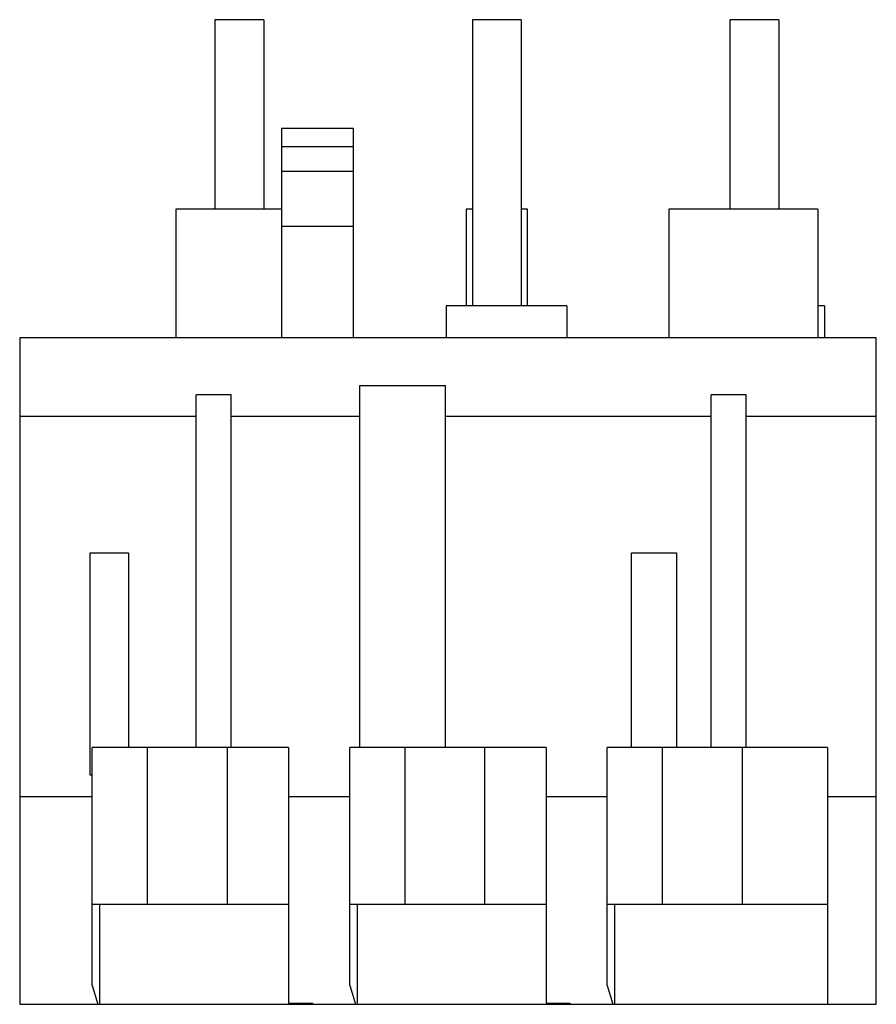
# Model space of a CAD drawing. Header units: millimetres. Extents: x 9.7 to 79.7, y 21.8 to 102.3.
import ezdxf

# ---------------------------------------------------------------- set-up
doc = ezdxf.new("R2010")
doc.units = ezdxf.units.MM
doc.header["$LTSCALE"] = 8.124221
doc.layers.add('00_COMPONENTS_1', color=7, linetype='CONTINUOUS')

msp = doc.modelspace()

# ---------------------------------------------------------------- linework, layer by layer
at = {"layer": '00_COMPONENTS_1', "color": 7, "linetype": 'Continuous'}
for p, q in [((25.612, 102.338), (25.612, 86.838)), ((29.612, 102.338), (25.612, 102.338)), ((29.612, 102.338), (29.612, 86.838)), ((46.662, 102.338), (46.662, 78.938)), ((50.662, 102.338), (46.662, 102.338)), ((50.662, 102.338), (50.662, 78.938)), ((67.712, 102.338), (67.712, 86.838)), ((71.712, 102.338), (67.712, 102.338)), ((71.712, 102.338), (71.712, 86.838)), ((31.049, 93.438), (31.049, 76.338)), ((36.949, 93.438), (31.049, 93.438)), ((36.949, 76.338), (36.949, 93.438)), ((36.949, 91.938), (31.049, 91.938)), ((36.949, 89.938), (31.049, 89.938)), ((22.421, 86.838), (22.421, 76.338)), ((31.049, 86.838), (22.421, 86.838)), ((46.144, 86.838), (46.144, 78.938)), ((46.662, 86.838), (46.144, 86.838)), ((51.181, 86.838), (50.662, 86.838)), ((51.181, 78.938), (51.181, 86.838)), ((62.721, 86.838), (62.721, 76.338)), ((74.904, 86.838), (62.721, 86.838)), ((74.904, 86.838), (74.904, 76.338)), ((36.949, 85.438), (31.049, 85.438)), ((44.531, 78.938), (44.531, 76.338)), ((54.394, 78.938), (44.531, 78.938)), ((54.394, 78.938), (54.394, 76.338)), ((75.444, 78.938), (74.904, 78.938)), ((75.444, 78.938), (75.444, 76.338)), ((9.662, 76.338), (9.662, 21.838)), ((79.682, 76.338), (9.662, 76.338)), ((79.682, 21.838), (79.682, 76.338)), ((24.075, 42.838), (24.075, 71.666)), ((26.95, 71.666), (24.075, 71.666)), ((26.95, 42.838), (26.95, 71.666)), ((37.462, 42.838), (37.462, 72.432)), ((37.462, 72.432), (44.462, 72.432)), ((44.462, 42.838), (44.462, 72.432)), ((69.05, 71.666), (66.175, 71.666)), ((66.175, 42.838), (66.175, 71.666)), ((69.05, 42.838), (69.05, 71.666)), ((9.662, 69.934), (24.075, 69.934)), ((26.95, 69.934), (37.462, 69.934)), ((44.462, 69.934), (66.175, 69.934)), ((69.05, 69.934), (79.682, 69.934)), ((15.425, 40.581), (15.425, 58.738)), ((15.425, 58.738), (18.562, 58.738)), ((18.562, 58.738), (18.562, 42.838)), ((59.662, 58.738), (63.362, 58.738)), ((59.662, 42.838), (59.662, 58.738)), ((63.362, 58.738), (63.362, 42.838)), ((15.587, 23.364), (15.587, 42.838)), ((31.637, 42.838), (15.587, 42.838)), ((20.112, 30.038), (20.112, 42.838)), ((26.612, 42.838), (26.612, 30.038)), ((31.637, 42.838), (31.637, 21.921)), ((52.687, 42.838), (36.637, 42.838)), ((36.637, 23.364), (36.637, 42.838)), ((41.162, 30.038), (41.162, 42.838)), ((47.662, 42.838), (47.662, 30.038)), ((52.687, 42.838), (52.687, 21.921)), ((75.687, 42.838), (57.687, 42.838)), ((57.687, 23.364), (57.687, 42.838)), ((62.212, 30.038), (62.212, 42.838)), ((68.712, 42.838), (68.712, 30.038)), ((75.687, 42.838), (75.687, 21.838)), ((15.587, 40.581), (15.425, 40.581)), ((9.662, 38.838), (15.587, 38.838)), ((31.637, 38.838), (36.637, 38.838)), ((52.687, 38.838), (57.687, 38.838)), ((75.687, 38.838), (79.682, 38.838)), ((15.587, 30.038), (31.637, 30.038)), ((16.187, 30.038), (16.187, 21.838)), ((36.637, 30.038), (52.687, 30.038)), ((37.237, 30.038), (37.237, 21.838)), ((57.687, 30.038), (75.687, 30.038)), ((58.287, 30.038), (58.287, 21.838)), ((15.587, 23.364), (16.048, 21.838)), ((36.637, 23.364), (37.098, 21.838)), ((57.687, 23.364), (58.148, 21.838)), ((9.662, 21.838), (79.682, 21.838)), ((31.637, 21.921), (33.587, 21.921)), ((33.587, 21.921), (33.587, 21.838)), ((52.687, 21.921), (54.637, 21.921)), ((54.637, 21.921), (54.637, 21.838))]:
    msp.add_line(p, q, dxfattribs=at)

doc.saveas('drawing.dxf')
